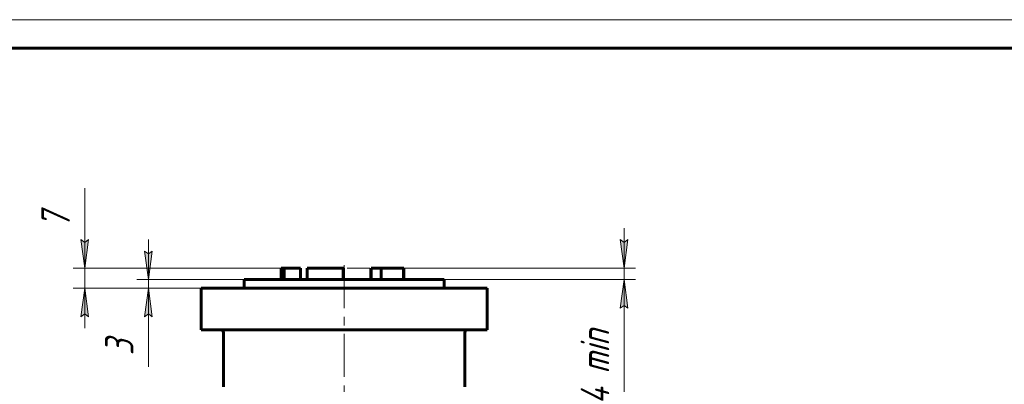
# Model space of a CAD drawing. Header units: millimetres. Extents: x 0 to 596, y -2 to 420.
# Tile 8 of 12: x 126 to 298, y 356 to 420. Entities that reach past the tile are written whole.
import ezdxf

# ---------------------------------------------------------------- set-up
doc = ezdxf.new("R2010")
doc.units = ezdxf.units.MM
for name, pattern in [('K5LT_AXLED', [12, 7.5, -1.5, 1.5, -1.5]), ('K5LT_BASIC', [0]), ('K5LT_DASHED', [6, 4, -2]), ('K5LT_THIN', [0])]:
    doc.linetypes.add(name, pattern=pattern)
doc.layers.add('Системный слой', color=7, linetype='Continuous')
doc.layers.add('Системный слой (1)', color=7, linetype='Continuous', true_color=0x6c6c6c)
doc.styles.add('KDIMTEXTSTYLE', font='txt', dxfattribs={"width": 0.96, "oblique": 15, "height": 5})
doc.styles.add('KTEXTSTYLE', font='txt', dxfattribs={"width": 0.96, "height": 5})
doc.dimstyles.new('KDIMSTYLE (0.50)', dxfattribs={"dimtxt": 5, "dimasz": 1, "dimexe": 2, "dimexo": 0, "dimgap": 1, "dimtad": 1, "dimlfac": 2, "dimtxsty": 'KDIMTEXTSTYLE', "dimsah": 1, "dimcen": 0, "dimdle": 1, "dimadec": 0, "dimazin": 0, "dimtfac": 0.667, "dimtmove": 0, "dimatfit": 3, "dimfxl": 1, "dimtvp": 1, "dimtolj": 1, "dimtzin": 0, "dimarcsym": 0})

# ---------------------------------------------------------------- blocks, each defined once
blk = doc.blocks.new('D3')
at = {"layer": 'Системный слой (1)'}
for points in [[(231.47, 376.57), (232.13, 381.57), (231.47, 381.07), (230.82, 381.57)], [(232.13, 369.57), (231.47, 374.57), (230.82, 369.57), (231.47, 370.07)]]:
    blk.add_hatch(color=7, dxfattribs=at).paths.add_polyline_path(points)
at = {"layer": 'Системный слой (1)', "color": 7, "linetype": 'K5LT_THIN', "lineweight": 18, "true_color": 0xffffff}
for p, q in [((231.47, 376.57), (231.47, 383.57)), ((231.47, 381.07), (230.82, 381.57)), ((230.82, 381.57), (231.47, 376.57)), ((231.47, 376.57), (232.13, 381.57)), ((232.13, 381.57), (231.47, 381.07)), ((192.93, 376.57), (233.47, 376.57)), ((231.47, 374.57), (231.47, 376.57)), ((200.03, 374.57), (233.47, 374.57)), ((231.47, 374.57), (230.82, 369.57)), ((232.13, 369.57), (231.47, 374.57)), ((231.47, 374.57), (231.47, 367.57)), ((231.47, 374.57), (231.47, 369.57)), ((230.82, 369.57), (231.47, 370.07)), ((231.47, 370.07), (232.13, 369.57)), ((231.47, 369.57), (231.47, 350.78))]:
    blk.add_line(p, q, dxfattribs=at)
blk.add_wipeout([(230.47, 352.78), (223.09, 352.78), (223.09, 366.98), (230.47, 366.98)]).dxf.layer = 'Системный слой (1)'
at = {"layer": 'Системный слой (1)', "color": 7, "insert": (223.89, 352.78), "char_height": 5, "attachment_point": 1, "rotation": 90, "style": 'KTEXTSTYLE'}
blk.add_mtext('\\fArial|b0|c204|p34;\\H5.0;\\W1.000;\\Q15;\\fGOST Type AU|b0|i0|c204|p34;\\Q15;\\W0.960;4 min', dxfattribs=at)
blk = doc.blocks.new('KDIMARROW_01')
at = {"layer": 'Системный слой'}
blk.add_hatch(color=0, dxfattribs=at).paths.add_polyline_path([(-5, -0.66), (0, 0), (-5, 0.66), (-4.5, 0)])
at = {"layer": 'Системный слой', "color": 0, "linetype": 'K5LT_THIN', "lineweight": 18}
for p, q in [((-4.5, 0), (-5, 0.66)), ((-5, 0.66), (0, 0)), ((0, 0), (-5, -0.66)), ((-5, -0.66), (-4.5, 0))]:
    blk.add_line(p, q, dxfattribs=at)
at = {"layer": 'Системный слой (1)', "color": 0, "linetype": 'K5LT_THIN', "lineweight": 18}
blk.add_line((404.97, 169.07), (404.47, 169.07), dxfattribs=at)
blk = doc.blocks.new('D4')
at = {"layer": 'Системный слой (1)'}
for points in [[(137.15, 376.57), (137.81, 381.57), (137.15, 381.07), (136.49, 381.57)], [(137.81, 368.07), (137.15, 373.07), (136.49, 368.07), (137.15, 368.57)]]:
    blk.add_hatch(color=7, dxfattribs=at).paths.add_polyline_path(points)
at = {"layer": 'Системный слой (1)', "color": 7, "linetype": 'K5LT_THIN', "lineweight": 18, "true_color": 0xffffff}
for p, q in [((137.15, 381.57), (137.15, 390.57)), ((137.15, 376.57), (137.15, 383.57)), ((137.15, 381.07), (136.49, 381.57)), ((136.49, 381.57), (137.15, 376.57)), ((137.15, 376.57), (137.81, 381.57)), ((137.81, 381.57), (137.15, 381.07)), ((137.15, 376.57), (137.15, 381.57)), ((173.44, 376.57), (135.15, 376.57)), ((137.15, 373.07), (137.15, 376.57)), ((164.28, 373.07), (135.15, 373.07)), ((137.15, 373.07), (136.49, 368.07)), ((137.81, 368.07), (137.15, 373.07)), ((137.15, 373.07), (137.15, 366.07)), ((136.49, 368.07), (137.15, 368.57)), ((137.15, 368.57), (137.81, 368.07))]:
    blk.add_line(p, q, dxfattribs=at)
blk.add_wipeout([(136.15, 383.57), (128.77, 383.57), (128.77, 388.37), (136.15, 388.37)]).dxf.layer = 'Системный слой (1)'
at = {"layer": 'Системный слой (1)', "color": 7, "insert": (129.56, 383.57), "char_height": 5, "attachment_point": 1, "rotation": 90, "style": 'KTEXTSTYLE'}
blk.add_mtext('\\fArial|b0|c204|p34;\\H5.0;\\W1.000;\\Q15;\\fGOST Type AU|b0|i0|c204|p34;\\Q15;\\W0.960;7', dxfattribs=at)
blk = doc.blocks.new('D5')
at = {"layer": 'Системный слой (1)'}
for points in [[(148.29, 374.57), (148.95, 379.57), (148.29, 379.07), (147.63, 379.57)], [(148.95, 368.07), (148.29, 373.07), (147.63, 368.07), (148.29, 368.57)]]:
    blk.add_hatch(color=7, dxfattribs=at).paths.add_polyline_path(points)
at = {"layer": 'Системный слой (1)', "color": 7, "linetype": 'K5LT_THIN', "lineweight": 18, "true_color": 0xffffff}
for p, q in [((148.29, 374.57), (148.29, 381.57)), ((148.29, 379.07), (147.63, 379.57)), ((147.63, 379.57), (148.29, 374.57)), ((148.29, 374.57), (148.95, 379.57)), ((148.95, 379.57), (148.29, 379.07)), ((165.03, 374.57), (146.29, 374.57)), ((148.29, 373.07), (148.29, 374.57)), ((165.03, 373.07), (146.29, 373.07)), ((148.29, 373.07), (147.63, 368.07)), ((148.95, 368.07), (148.29, 373.07)), ((148.29, 373.07), (148.29, 366.07)), ((148.29, 373.07), (148.29, 368.07)), ((147.63, 368.07), (148.29, 368.57)), ((148.29, 368.57), (148.95, 368.07)), ((148.29, 368.07), (148.29, 359.34))]:
    blk.add_line(p, q, dxfattribs=at)
blk.add_wipeout([(147.29, 361.34), (139.91, 361.34), (139.91, 365.88), (147.29, 365.88)]).dxf.layer = 'Системный слой (1)'
at = {"layer": 'Системный слой (1)', "color": 7, "insert": (140.7, 361.34), "char_height": 5, "attachment_point": 1, "rotation": 90, "style": 'KTEXTSTYLE'}
blk.add_mtext('\\fArial|b0|c204|p34;\\H5.0;\\W1.000;\\Q15;\\fGOST Type AU|b0|i0|c204|p34;\\Q15;\\W0.960;3', dxfattribs=at)
blk = doc.blocks.new('U67')
at = {"color": 7, "linetype": 'K5LT_THIN', "lineweight": 18, "true_color": 0xffffff}
blk.add_line((0, 420), (594, 420), dxfattribs=at)
at = {"color": 143, "linetype": 'K5LT_BASIC', "lineweight": 60, "true_color": 0x33acca}
blk.add_line((20, 415), (589, 415), dxfattribs=at)

msp = doc.modelspace()

# ---------------------------------------------------------------- linework, layer by layer
at = {"layer": 'Системный слой (1)', "color": 30, "linetype": 'K5LT_AXLED', "lineweight": 18, "true_color": 0xff8000}
msp.add_line((182.5263, 297.5723), (182.5263, 378.5666), dxfattribs=at)
at = {"layer": 'Системный слой (1)', "color": 143, "linetype": 'K5LT_BASIC', "lineweight": 60, "true_color": 0x33acca}
for p, q in [((171.5263, 374.5666), (171.5263, 376.5666)), ((171.5263, 376.5666), (172.007, 376.5666)), ((172.007, 374.5666), (172.007, 376.5666)), ((172.007, 376.5666), (174.8759, 376.5666)), ((174.9179, 376.5666), (174.8759, 376.5666)), ((174.8759, 374.5666), (174.8759, 376.5666)), ((174.9179, 374.5666), (174.9179, 376.5666)), ((176.0607, 376.5666), (182.3344, 376.5666)), ((176.0607, 374.5666), (176.0607, 376.5666)), ((182.3344, 374.5666), (182.3344, 376.5666)), ((182.3344, 376.5666), (182.3867, 376.5666)), ((182.3867, 374.5666), (182.3867, 376.5666)), ((187.2286, 376.5666), (188.992, 376.5666)), ((187.2286, 374.5666), (187.2286, 376.5666)), ((188.992, 376.5666), (192.927, 376.5666)), ((188.992, 374.5666), (188.992, 376.5666)), ((192.927, 374.5666), (192.927, 376.5666)), ((192.927, 376.5666), (192.9879, 376.5666)), ((192.9879, 374.5666), (192.9879, 376.5666)), ((165.0263, 373.0666), (165.0263, 374.5666)), ((165.0263, 374.5666), (200.0263, 374.5666)), ((200.0263, 373.0666), (200.0263, 374.5666)), ((157.5263, 365.8166), (157.5263, 373.0666)), ((157.5263, 373.0666), (164.2763, 373.0666)), ((164.2763, 373.0666), (200.7763, 373.0666)), ((200.7763, 373.0666), (207.5263, 373.0666)), ((207.5263, 365.8166), (207.5263, 373.0666)), ((164.2763, 365.8166), (157.5263, 365.8166)), ((161.4251, 355.803), (161.4251, 365.3166)), ((164.2763, 365.8166), (200.7763, 365.8166)), ((207.5263, 365.8166), (200.7763, 365.8166)), ((203.6276, 355.803), (203.6276, 365.3166))]:
    msp.add_line(p, q, dxfattribs=at)
at = {"layer": 'Системный слой (1)', "color": 7, "linetype": 'K5LT_DASHED', "lineweight": 18, "true_color": 0xffffff}
for p, q in [((187.0263, 376.5666), (182.3867, 376.5666)), ((187.0263, 374.5666), (187.0263, 376.5666))]:
    msp.add_line(p, q, dxfattribs=at)
at = {"layer": 'Системный слой (1)', "color": 143, "linetype": 'K5LT_BASIC', "lineweight": 60, "true_color": 0x33acca}
for centre, start, end in [((160.9251, 365.3166), 0, 90), ((204.1276, 365.3166), 90, 180)]:
    msp.add_arc(centre, 0.5, start, end, dxfattribs=at)

# ---------------------------------------------------------------- next in the draw order: dimensions: what is measured, and where the dimension line sits
at = {"layer": 'Системный слой (1)', "color": 7}
for base, p1, p2, text, picture, middle in [((137.1469, 373.0666), (173.4414, 376.5666), (164.2763, 373.0666), '\\fGOST Type AU|b0|c204|p34;\\H5.0;\\W0.960;\\Q15;\\fGOST Type AU|b0|c204|p34;\\H5.0;\\W0.960;\\Q15;\\fGOST Type AU|b0|i0|c204|p34;\\Q15;7', 'D4', (137.1469, 386.0691)), ((231.4744, 374.5666), (192.927, 376.5666), (200.0263, 374.5666), '\\fGOST Type AU|b0|c204|p34;\\H5.0;\\W0.960;\\Q15;\\fGOST Type AU|b0|c204|p34;\\H5.0;\\W0.960;\\Q15;\\fGOST Type AU|b0|i0|c204|p34;\\Q15;4\\fGOST Type AU|b0|c204|p34;\\H5.0;\\W0.960;\\Q15;\\fGOST Type AU|b0|i0|c204|p34;\\Q15; min', 'D3', (231.4744, 360.1743))]:
    dim = msp.add_linear_dim(base=base, p1=p1, p2=p2, angle=90, text=text, dimstyle='KDIMSTYLE (0.50)', override={"dimexo": 0, "dimtoh": 1, "dimblk1": 'KDIMARROW_01', "dimblk2": 'KDIMARROW_01', "dimse1": 0, "dimse2": 0, "dimclrt": 7, "dimtmove": 1, "dimtolj": 1}, dxfattribs=at)
    dim.commit()
    dim.dimension.update_dxf_attribs({"geometry": picture, "text_midpoint": middle, "dimtype": 160})

# ---------------------------------------------------------------- next in the draw order: dimensions: what is measured, and where the dimension line sits
dim = msp.add_linear_dim(base=(148.2894, 373.0666), p1=(165.0263, 374.5666), p2=(165.0263, 373.0666), angle=90, text='\\fGOST Type AU|b0|c204|p34;\\H5.0;\\W0.960;\\Q15;\\fGOST Type AU|b0|c204|p34;\\H5.0;\\W0.960;\\Q15;\\fGOST Type AU|b0|i0|c204|p34;\\Q15;3', dimstyle='KDIMSTYLE (0.50)', override={"dimexo": 0, "dimtoh": 1, "dimblk1": 'KDIMARROW_01', "dimblk2": 'KDIMARROW_01', "dimse1": 0, "dimse2": 0, "dimclrt": 7, "dimtmove": 1, "dimtolj": 1}, dxfattribs=at)
dim.commit()
dim.dimension.update_dxf_attribs({"geometry": 'D5', "text_midpoint": (148.2894, 363.7064), "dimtype": 160})

# ---------------------------------------------------------------- next in the draw order: block references
msp.add_blockref('U67', (0, 0))

doc.saveas('drawing.dxf')
